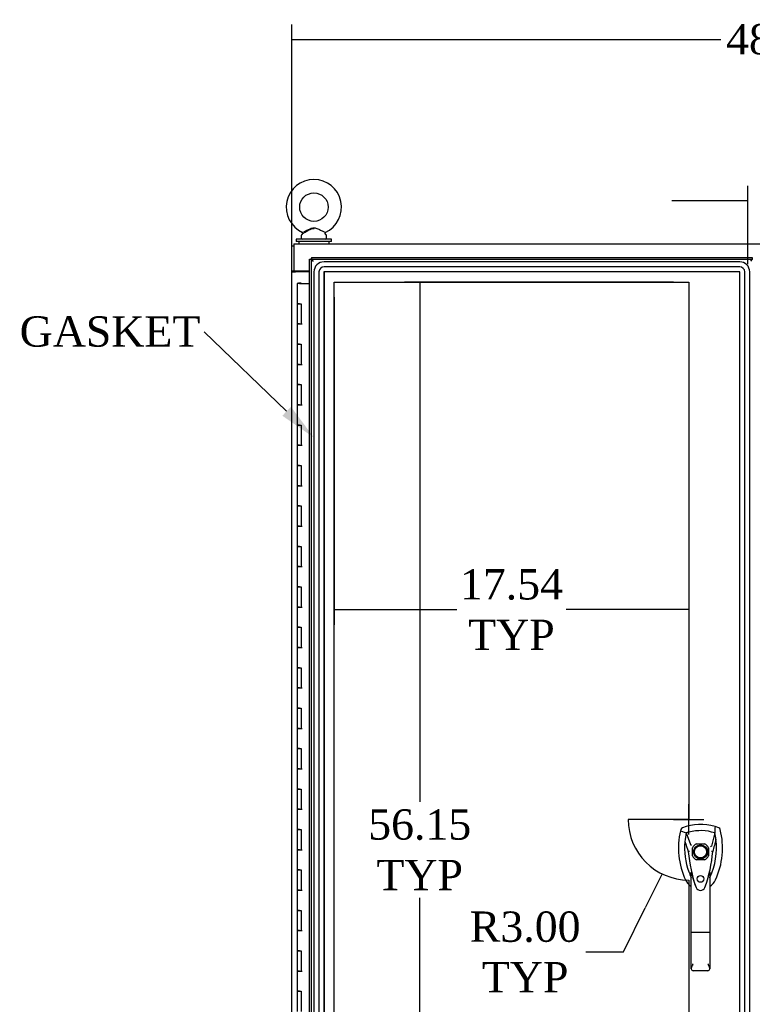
# Model space of a CAD drawing. Header units: inches. Extents: x 27 to 385, y 15 to 256.
# Tile 11 of 28: x 90 to 126, y 146 to 195. Entities that reach past the tile are written whole.
import ezdxf
from ezdxf import colors
from ezdxf.entities.mleader import LeaderData, LeaderLine
from ezdxf.lldxf.tags import DXFTag
from ezdxf.math import Vec2, Vec3

# ---------------------------------------------------------------- set-up
doc = ezdxf.new("R2010")
doc.units = ezdxf.units.IN
doc.header["$MEASUREMENT"] = 0
for name, color, linetype in [('COM41308', 7, 'Continuous'), ('COM54746-56', 7, 'Continuous'), ('COM70108-5', 7, 'Continuous'), ('COM70219', 7, 'Continuous'), ('COM71153-1', 7, 'Continuous'), ('COM71155-15', 7, 'Continuous'), ('Default', 7, 'Continuous'), ('DV8_Default', 7, 'Continuous'), ('HAN13064', 7, 'Continuous'), ('SCS00680', 7, 'Continuous'), ('WAF25362', 7, 'Continuous'), ('WAM254785', 7, 'Continuous')]:
    doc.layers.add(name, color=color, linetype=linetype)
doc.styles.add('SEACAD_Times_New_Roman', font='times.ttf')
tags = doc.linetypes.add('HIDDEN2', pattern=[0.1875, 0.125, -0.0625]).pattern_tags.tags
tags[6:7] = [DXFTag(74, 4), DXFTag(75, 0), DXFTag(340, '0'), DXFTag(46, 0.0), DXFTag(50, 0.0), DXFTag(44, 0.0), DXFTag(45, 0.0)]
tags[4:5] = [DXFTag(74, 4), DXFTag(75, 0), DXFTag(340, '0'), DXFTag(46, 0.0), DXFTag(50, 0.0), DXFTag(44, 0.0), DXFTag(45, 0.0)]
doc.dimstyles.new('HAMMOND_(STH_-_300x200)', dxfattribs={"dimtxt": 1.5, "dimasz": 1.875, "dimexe": 0.75, "dimexo": 0.75, "dimgap": 0.375, "dimtad": 0, "dimtih": 1, "dimtoh": 1, "dimzin": 0, "dimdsep": 46, "dimtxsty": 'SEACAD_Times_New_Roman', "dimblk1": '_SE_FILLED', "dimblk2": '_SE_FILLED', "dimsah": 1, "dimcen": 0.75, "dimadec": 0, "dimazin": 0, "dimtfac": 0.8, "dimtofl": 0, "dimtmove": 0, "dimatfit": 3, "dimfxl": 0, "dimtolj": 1, "dimtzin": 0, "dimarcsym": 0})

# ---------------------------------------------------------------- blocks, each defined once
blk = doc.blocks.new('SE7')
at = {"layer": 'COM41308', "color": 7, "linetype": 'Continuous'}
blk.add_line((77.417, 165.528), (77.417, 165.498), dxfattribs=at)
at = {"layer": 'COM54746-56', "color": 7, "linetype": 'Continuous'}
for p, q in [((77.587, 164.916), (77.47, 164.916)), ((77.47, 164.916), (77.47, 163.916)), ((77.524, 164.925), (77.524, 164.951)), ((77.524, 164.951), (77.574, 164.951)), ((77.574, 164.925), (77.524, 164.925)), ((77.537, 164.925), (77.537, 164.916)), ((77.574, 164.951), (77.599, 164.951)), ((77.574, 164.925), (77.599, 164.925)), ((77.587, 164.916), (78.072, 164.916)), ((77.599, 164.951), (77.649, 164.951)), ((77.649, 164.925), (77.599, 164.925)), ((77.637, 164.916), (77.637, 164.925)), ((77.649, 164.951), (77.649, 164.925)), ((77.587, 163.916), (77.47, 163.916)), ((77.47, 163.916), (77.587, 163.916)), ((77.47, 163.916), (77.47, 162.916)), ((77.587, 163.916), (77.654, 163.916)), ((77.654, 163.916), (77.654, 162.917)), ((77.587, 162.917), (77.47, 162.917)), ((77.47, 162.917), (77.47, 161.916)), ((77.47, 162.916), (77.704, 162.916)), ((77.587, 162.917), (77.654, 162.917)), ((77.587, 161.916), (77.47, 161.916)), ((77.47, 161.916), (77.587, 161.916)), ((77.47, 161.916), (77.47, 160.916)), ((77.587, 161.916), (77.654, 161.916)), ((77.654, 161.916), (77.654, 160.917)), ((77.587, 160.917), (77.47, 160.917)), ((77.47, 160.917), (77.47, 159.916)), ((77.47, 160.916), (77.704, 160.916)), ((77.587, 160.917), (77.654, 160.917)), ((77.587, 159.916), (77.47, 159.916)), ((77.47, 159.916), (77.587, 159.916)), ((77.47, 159.916), (77.47, 158.916)), ((77.587, 159.916), (77.654, 159.916)), ((77.654, 159.916), (77.654, 158.917)), ((77.587, 158.917), (77.47, 158.917)), ((77.47, 158.917), (77.47, 157.916)), ((77.47, 158.916), (77.704, 158.916)), ((77.587, 158.917), (77.654, 158.917)), ((77.587, 157.916), (77.47, 157.916)), ((77.47, 157.916), (77.587, 157.916)), ((77.47, 157.916), (77.47, 156.916)), ((77.587, 157.916), (77.654, 157.916)), ((77.654, 157.916), (77.654, 156.917)), ((77.587, 156.917), (77.47, 156.917)), ((77.47, 156.917), (77.47, 155.916)), ((77.47, 156.916), (77.704, 156.916)), ((77.587, 156.917), (77.654, 156.917)), ((77.587, 155.916), (77.47, 155.916)), ((77.47, 155.916), (77.587, 155.916)), ((77.47, 155.916), (77.47, 154.916)), ((77.587, 155.916), (77.654, 155.916)), ((77.654, 155.916), (77.654, 154.917)), ((77.587, 154.917), (77.47, 154.917)), ((77.47, 154.917), (77.47, 153.916)), ((77.47, 154.916), (77.704, 154.916)), ((77.587, 154.917), (77.654, 154.917)), ((77.587, 153.916), (77.47, 153.916)), ((77.47, 153.916), (77.587, 153.916)), ((77.47, 153.916), (77.47, 152.916)), ((77.587, 153.916), (77.654, 153.916)), ((77.654, 153.916), (77.654, 152.917)), ((77.587, 152.917), (77.47, 152.917)), ((77.47, 152.917), (77.47, 151.916)), ((77.47, 152.916), (77.704, 152.916)), ((77.587, 152.917), (77.654, 152.917)), ((77.587, 151.916), (77.47, 151.916)), ((77.47, 151.916), (77.587, 151.916)), ((77.47, 151.916), (77.47, 150.916)), ((77.587, 151.916), (77.654, 151.916)), ((77.654, 151.916), (77.654, 150.917)), ((77.587, 150.917), (77.47, 150.917)), ((77.47, 150.917), (77.47, 149.916)), ((77.47, 150.916), (77.704, 150.916)), ((77.587, 150.917), (77.654, 150.917)), ((77.587, 149.916), (77.47, 149.916)), ((77.47, 149.916), (77.587, 149.916)), ((77.47, 149.916), (77.47, 148.916)), ((77.587, 149.916), (77.654, 149.916)), ((77.654, 149.916), (77.654, 148.917)), ((77.587, 148.917), (77.47, 148.917)), ((77.47, 148.917), (77.47, 147.916)), ((77.47, 148.916), (77.704, 148.916)), ((77.587, 148.917), (77.654, 148.917)), ((77.587, 147.916), (77.47, 147.916)), ((77.47, 147.916), (77.587, 147.916)), ((77.47, 147.916), (77.47, 146.916)), ((77.587, 147.916), (77.654, 147.916)), ((77.654, 147.916), (77.654, 146.917)), ((77.587, 146.917), (77.47, 146.917)), ((77.47, 146.917), (77.47, 145.916)), ((77.47, 146.916), (77.704, 146.916)), ((77.587, 146.917), (77.654, 146.917)), ((77.587, 145.916), (77.47, 145.916)), ((77.47, 145.916), (77.587, 145.916)), ((77.47, 145.916), (77.47, 144.916)), ((77.587, 145.916), (77.654, 145.916)), ((77.654, 145.916), (77.654, 144.917)), ((77.587, 144.917), (77.47, 144.917)), ((77.47, 144.917), (77.47, 143.916)), ((77.47, 144.916), (77.704, 144.916)), ((77.587, 144.917), (77.654, 144.917)), ((77.587, 143.916), (77.47, 143.916)), ((77.47, 143.916), (77.587, 143.916)), ((77.47, 143.916), (77.47, 142.916)), ((77.587, 143.916), (77.654, 143.916)), ((77.654, 143.916), (77.654, 142.917)), ((77.587, 142.917), (77.47, 142.917)), ((77.47, 142.917), (77.47, 141.916)), ((77.47, 142.916), (77.704, 142.916)), ((77.587, 142.917), (77.654, 142.917)), ((77.587, 141.916), (77.47, 141.916)), ((77.47, 141.916), (77.587, 141.916)), ((77.47, 141.916), (77.47, 140.916)), ((77.587, 141.916), (77.654, 141.916)), ((77.654, 141.916), (77.654, 140.917)), ((77.587, 140.917), (77.47, 140.917)), ((77.47, 140.917), (77.47, 139.916)), ((77.47, 140.916), (77.704, 140.916)), ((77.587, 140.917), (77.654, 140.917)), ((77.587, 139.916), (77.47, 139.916)), ((77.47, 139.916), (77.587, 139.916)), ((77.47, 139.916), (77.47, 138.916)), ((77.587, 139.916), (77.654, 139.916)), ((77.654, 139.916), (77.654, 138.917)), ((77.587, 138.917), (77.47, 138.917)), ((77.47, 138.917), (77.47, 137.916)), ((77.47, 138.916), (77.704, 138.916)), ((77.587, 138.917), (77.654, 138.917)), ((77.587, 137.916), (77.47, 137.916)), ((77.47, 137.916), (77.587, 137.916)), ((77.47, 137.916), (77.47, 136.916)), ((77.587, 137.916), (77.654, 137.916)), ((77.654, 137.916), (77.654, 136.917)), ((77.587, 136.917), (77.47, 136.917)), ((77.47, 136.917), (77.47, 135.916)), ((77.47, 136.916), (77.704, 136.916)), ((77.587, 136.917), (77.654, 136.917)), ((77.587, 135.916), (77.47, 135.916)), ((77.47, 135.916), (77.587, 135.916)), ((77.47, 135.916), (77.47, 134.916)), ((77.587, 135.916), (77.654, 135.916)), ((77.654, 135.916), (77.654, 134.917)), ((77.587, 134.917), (77.47, 134.917)), ((77.47, 134.917), (77.47, 133.916)), ((77.47, 134.916), (77.704, 134.916)), ((77.587, 134.917), (77.654, 134.917)), ((77.587, 133.916), (77.47, 133.916)), ((77.47, 133.916), (77.587, 133.916)), ((77.47, 133.916), (77.47, 132.916)), ((77.587, 133.916), (77.654, 133.916)), ((77.654, 133.916), (77.654, 132.917)), ((77.587, 132.917), (77.47, 132.917)), ((77.47, 132.917), (77.47, 131.916)), ((77.47, 132.916), (77.704, 132.916)), ((77.587, 132.917), (77.654, 132.917)), ((77.587, 131.916), (77.47, 131.916)), ((77.47, 131.916), (77.587, 131.916)), ((77.47, 131.916), (77.47, 130.916)), ((77.587, 131.916), (77.654, 131.916)), ((77.654, 131.916), (77.654, 130.917)), ((77.587, 130.917), (77.47, 130.917)), ((77.47, 130.917), (77.47, 129.916)), ((77.47, 130.916), (77.704, 130.916)), ((77.587, 130.917), (77.654, 130.917)), ((77.587, 129.916), (77.47, 129.916)), ((77.47, 129.916), (77.587, 129.916)), ((77.47, 129.916), (77.47, 128.916)), ((77.587, 129.916), (77.654, 129.916)), ((77.654, 129.916), (77.654, 128.917))]:
    blk.add_line(p, q, dxfattribs=at)
at = {"layer": 'COM70108-5', "color": 7, "linetype": 'Continuous'}
for p, q in [((77.292, 166.873), (125.165, 166.873)), ((77.292, 166.873), (77.292, 166.73)), ((77.292, 166.73), (77.292, 165.528)), ((78.072, 165.528), (77.292, 165.528))]:
    blk.add_line(p, q, dxfattribs=at)
at = {"layer": 'COM70219', "color": 7, "linetype": 'HIDDEN2'}
for p, q in [((99.352, 165.99), (78.792, 165.99)), ((99.352, 165.989), (78.792, 165.989)), ((99.352, 165.74), (78.792, 165.74)), ((78.292, 165.49), (78.292, 108.343)), ((78.293, 165.49), (78.293, 108.343)), ((78.542, 165.49), (78.542, 108.343)), ((78.791, 165.49), (78.791, 108.343)), ((99.352, 165.491), (78.792, 165.491)), ((78.792, 165.49), (78.792, 108.343)), ((99.352, 165.49), (78.792, 165.49)), ((99.352, 108.343), (99.352, 165.49)), ((99.353, 108.343), (99.353, 165.49)), ((99.602, 108.343), (99.602, 165.49)), ((99.851, 108.343), (99.851, 165.49)), ((99.852, 108.343), (99.852, 165.49))]:
    blk.add_line(p, q, dxfattribs=at)
for centre, radius, start, end in [((78.792, 165.49), 0.5, 90, 180), ((78.792, 165.49), 0.499, 90, 180), ((78.792, 165.49), 0.25, 90, 180), ((99.352, 165.49), 0.5, 0, 90), ((99.352, 165.49), 0.499, 0, 90), ((99.352, 165.49), 0.25, 0, 90), ((78.792, 165.49), 0.001, 90, 180), ((99.352, 165.49), 0.001, 0, 90)]:
    blk.add_arc(centre, radius, start, end, dxfattribs=at)
at = {"layer": 'COM71153-1', "color": 7, "linetype": 'Continuous'}
for p, q in [((78.072, 107.718), (78.072, 166.114)), ((78.072, 166.114), (78.125, 166.114)), ((78.167, 166.114), (78.125, 166.114)), ((78.167, 166.21), (78.167, 166.157)), ((78.167, 166.21), (99.977, 166.21)), ((78.167, 166.115), (78.167, 166.157)), ((78.246, 166.036), (78.167, 166.115)), ((99.977, 166.115), (99.882, 166.02)), ((99.977, 166.114), (99.882, 166.02)), ((99.977, 166.21), (99.977, 166.115)), ((78.261, 166.02), (78.262, 166.02)), ((78.261, 166.02), (78.261, 166.02)), ((78.262, 166.02), (78.261, 166.02)), ((78.262, 166.02), (78.262, 166.02)), ((78.262, 166.02), (78.262, 166.02))]:
    blk.add_line(p, q, dxfattribs=at)
at = {"layer": 'COM71153-1', "color": 7, "linetype": 'HIDDEN2'}
for p, q in [((78.167, 166.115), (99.977, 166.115)), ((78.167, 107.718), (78.167, 166.114)), ((97.019, 136.612), (97.019, 137.008)), ((97.216, 137.206), (97.613, 137.206)), ((97.81, 137.008), (97.81, 136.612)), ((97.613, 136.415), (97.216, 136.415))]:
    blk.add_line(p, q, dxfattribs=at)
blk.add_circle((97.415, 135.472), 0.167, dxfattribs=at)
at = {"layer": 'COM71153-1', "color": 7, "linetype": 'Continuous'}
for centre, start, end in [((78.769, 166.899), 230.5944, 239.9761), ((77.382, 165.512), 30.0239, 39.4056)]:
    blk.add_arc(centre, 1.016, start, end, dxfattribs=at)
at = {"layer": 'COM71153-1', "color": 7, "linetype": 'HIDDEN2'}
for start, end in [(116.6472, 153.3528), (26.6472, 63.3528), (206.6472, 243.3528), (296.6472, 333.3528)]:
    blk.add_arc((97.415, 136.81), 0.442, start, end, dxfattribs=at)
at = {"layer": 'COM71155-15', "color": 7, "linetype": 'Continuous'}
for p, q in [((77.197, 166.778), (77.292, 166.778)), ((77.197, 165.528), (77.197, 166.778)), ((77.197, 165.498), (77.197, 165.528)), ((77.292, 165.528), (77.197, 165.528)), ((77.197, 108.123), (77.197, 165.498)), ((77.197, 165.498), (77.387, 165.498)), ((77.292, 165.498), (77.292, 165.528)), ((78.072, 165.498), (77.387, 165.498))]:
    blk.add_line(p, q, dxfattribs=at)
at = {"layer": 'DV8_Default', "color": 7, "linetype": 'HIDDEN2'}
for p, q in [((79.291, 108.842), (79.291, 164.991)), ((79.291, 164.991), (96.835, 164.991)), ((96.835, 164.991), (96.835, 138.416)), ((96.835, 138.416), (93.835, 138.416)), ((96.835, 135.416), (96.835, 108.842))]:
    blk.add_line(p, q, dxfattribs=at)
blk.add_arc((96.835, 138.416), 3, 180, 270, dxfattribs=at)
at = {"layer": 'HAN13064', "color": 7, "linetype": 'Continuous'}
for p, q in [((96.438, 137.912), (96.424, 137.853)), ((96.424, 137.853), (96.707, 137.748)), ((98.313, 137.999), (98.133, 138.058)), ((96.707, 137.748), (96.923, 137.176)), ((98.122, 137.748), (97.958, 137.092)), ((96.923, 137.176), (96.969, 137.142)), ((98.02, 136.831), (98.02, 136.831)), ((96.809, 136.827), (96.809, 136.826)), ((96.96, 132.833), (96.96, 135.811)), ((97.87, 135.81), (97.87, 132.833)), ((97.87, 135.53), (97.894, 135.577)), ((97.153, 135.17), (97.157, 135.162)), ((96.96, 131.025), (96.96, 132.833)), ((97.78, 132.827), (97.05, 132.827)), ((97.87, 132.833), (97.87, 131.025)), ((97.78, 130.935), (97.05, 130.935))]:
    blk.add_line(p, q, dxfattribs=at)
for radius in [0.35, 0.3]:
    blk.add_circle((97.415, 136.81), radius, dxfattribs=at)
for centre, radius, start, end in [((100.046, 137.001), 3.721, 166.7532, 205.1027), ((97.415, 135.575), 2.585, 73.8589, 110.3492), ((97.415, 135.575), 2.285, 71.9657, 104.4503), ((100.046, 137.001), 3.421, 174.7018, 200.2077), ((100.046, 137.001), 3.421, 167.3846, 174.7018), ((97.415, 135.575), 2.285, 106.8385, 108.0343), ((97.415, 135.575), 2.285, 104.4503, 106.8385), ((94.783, 137.001), 3.421, 334.8973, 7.2824), ((94.783, 137.001), 3.421, 10.1138, 12.6154), ((94.783, 137.001), 3.421, 8.519, 10.1138), ((94.783, 137.001), 3.421, 7.2824, 8.519), ((90.977, 137.426), 7.068, 340.3478, 355.1696), ((110.779, 110.383), 29.627, 115.6418, 115.7539), ((97.955, 136.042), 0.791, 85.3077, 89.6394), ((96.898, 135.479), 1.35, 91.2336, 93.7696), ((103.657, 137.396), 6.872, 184.7542, 199.9908), ((100.046, 137.001), 3.421, 200.2077, 205.1027), ((97.355, 135.74), 0.45, 205.1027, 208.4225), ((95.43, 135.205), 1.646, 10.2772, 21.6468), ((97.474, 135.74), 0.45, 331.5775, 334.8973), ((97.474, 135.74), 0.75, 301.8486, 334.8973), ((97.355, 135.74), 0.75, 233.4788, 238.1514), ((97.416, 135.136), 0.234, 202.2802, 338.2167), ((97.05, 131.025), 0.0903, 180.0017, 181.1154), ((97.05, 131.025), 0.09, 181.1172, 270), ((97.78, 131.025), 0.09, 270, 358.8828), ((97.779, 131.025), 0.0903, 358.8846, 359.9983)]:
    blk.add_arc(centre, radius, start, end, dxfattribs=at)
for points in [[(96.516, 137.999), (96.478, 137.985), (96.448, 137.951), (96.438, 137.912)], [(98.133, 138.058), (98.129, 137.955), (98.126, 137.851), (98.122, 137.748)], [(98.391, 137.912), (98.381, 137.951), (98.351, 137.985), (98.313, 137.999)], [(96.639, 137.316), (96.696, 137.153), (96.752, 136.99), (96.809, 136.827)], [(98.177, 137.434), (98.125, 137.233), (98.072, 137.032), (98.02, 136.831)], [(96.676, 135.422), (96.729, 135.31), (96.81, 135.211), (96.909, 135.137)]]:
    blk.add_open_spline(points, degree=3, dxfattribs=at)
for points, knots in [([(98.153, 135.422), (98.334, 135.807), (98.447, 136.223), (98.528, 137.07), (98.495, 137.5), (98.391, 137.912)], [0, 0, 0, 0, 0.5, 0.5, 1, 1, 1, 1]), ([(97.154, 135.17), (97.139, 135.211), (97.125, 135.253), (97.09, 135.363), (97.069, 135.431), (97.05, 135.499)], [0.770336, 0.770336, 0.770336, 0.770336, 0.8588735, 0.8588735, 1, 1, 1, 1]), ([(97.78, 135.498), (97.796, 135.555), (97.812, 135.613), (97.835, 135.698), (97.843, 135.726), (97.854, 135.767), (97.858, 135.781), (97.864, 135.799), (97.866, 135.804), (97.869, 135.812), (97.87, 135.813), (97.87, 135.81)], [0, 0, 0, 0, 0.5, 0.5, 0.75, 0.75, 0.875, 0.875, 0.9375, 0.9375, 1, 1, 1, 1]), ([(97.05, 132.827), (97.044, 132.827), (97.038, 132.827), (97.026, 132.827), (97.021, 132.828), (97.01, 132.828), (97.005, 132.828), (96.995, 132.828), (96.99, 132.829), (96.978, 132.829), (96.971, 132.83), (96.964, 132.831), (96.963, 132.831), (96.96, 132.832), (96.96, 132.833), (96.96, 132.833)], [0, 0, 0, 0, 0.125, 0.125, 0.25, 0.25, 0.375, 0.375, 0.5, 0.5, 0.75, 0.75, 0.875, 0.875, 1, 1, 1, 1]), ([(97.87, 132.833), (97.87, 132.833), (97.869, 132.832), (97.867, 132.831), (97.865, 132.831), (97.858, 132.83), (97.852, 132.829), (97.839, 132.829), (97.835, 132.828), (97.825, 132.828), (97.82, 132.828), (97.809, 132.828), (97.803, 132.827), (97.792, 132.827), (97.786, 132.827), (97.78, 132.827)], [0, 0, 0, 0, 0.125, 0.125, 0.25, 0.25, 0.5, 0.5, 0.625, 0.625, 0.75, 0.75, 0.875, 0.875, 1, 1, 1, 1]), ([(96.96, 131.023), (96.96, 131.039), (96.964, 131.056), (96.972, 131.084), (96.976, 131.093), (96.983, 131.113), (96.987, 131.123), (97, 131.153), (97.009, 131.175), (97.024, 131.208), (97.029, 131.22), (97.039, 131.243), (97.045, 131.255), (97.05, 131.266)], [0, 0, 0, 0, 0.25, 0.25, 0.375, 0.375, 0.5, 0.5, 0.75, 0.75, 0.875, 0.875, 1, 1, 1, 1]), ([(97.78, 131.266), (97.785, 131.255), (97.79, 131.243), (97.8, 131.22), (97.805, 131.208), (97.82, 131.175), (97.83, 131.153), (97.842, 131.123), (97.846, 131.113), (97.854, 131.093), (97.857, 131.084), (97.866, 131.056), (97.869, 131.039), (97.87, 131.023)], [0, 0, 0, 0, 0.125, 0.125, 0.25, 0.25, 0.5, 0.5, 0.625, 0.625, 0.75, 0.75, 1, 1, 1, 1])]:
    blk.add_open_spline(points, degree=3, knots=knots, dxfattribs=at)
at = {"layer": 'SCS00680', "color": 7, "linetype": 'Continuous'}
for p, q in [((77.667, 167.286), (77.667, 167.167)), ((77.746, 167.403), (77.681, 167.324)), ((78.903, 167.324), (78.837, 167.404)), ((78.917, 167.167), (78.917, 167.286)), ((77.98, 165.528), (77.98, 165.498))]:
    blk.add_line(p, q, dxfattribs=at)
blk.add_circle((78.292, 168.696), 0.704, dxfattribs=at)
for centre, radius, start, end in [((78.292, 168.696), 1.367, 294.0157, 245.9992), ((77.727, 167.286), 0.06, 140.3214, 180), ((77.727, 167.167), 0.06, 180, 270), ((77.721, 167.42), 0.03, 297.8916, 61.952), ((78.857, 167.167), 0.06, 270, 0), ((78.857, 167.286), 0.06, 0, 39.6786)]:
    blk.add_arc(centre, radius, start, end, dxfattribs=at)
for points, knots in [([(77.735, 167.394), (77.736, 167.394), (77.739, 167.396), (77.766, 167.41), (77.824, 167.441), (77.903, 167.484), (78.002, 167.538), (78.109, 167.592), (78.212, 167.638), (78.273, 167.639), (78.302, 167.64)], [0, 0, 0, 0, 0.064442, 0.187083, 0.313574, 0.448573, 0.596187, 0.758731, 0.902004, 1, 1, 1, 1]), ([(77.801, 167.481), (77.84, 167.5), (77.89, 167.525), (77.998, 167.578), (78.055, 167.606), (78.144, 167.642), (78.174, 167.653), (78.236, 167.668), (78.269, 167.672), (78.364, 167.67), (78.427, 167.648), (78.544, 167.598), (78.602, 167.57), (78.708, 167.518), (78.757, 167.493), (78.828, 167.458), (78.849, 167.448), (78.85, 167.448)], [0, 0, 0, 0, 0.0625, 0.0625, 0.125, 0.125, 0.15625, 0.15625, 0.1875, 0.1875, 0.25, 0.25, 0.3125, 0.3125, 0.375, 0.375, 0.4342628, 0.4342628, 0.4342628, 0.4342628]), ([(77.734, 167.448), (77.734, 167.448), (77.734, 167.448), (77.734, 167.448), (77.735, 167.448), (77.735, 167.449)], [0.934098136, 0.934098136, 0.934098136, 0.934098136, 0.9375, 0.9375, 0.943646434, 0.943646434, 0.943646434, 0.943646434])]:
    blk.add_open_spline(points, degree=3, knots=knots, dxfattribs=at)
at = {"layer": 'WAF25362', "color": 7, "linetype": 'Continuous'}
for p, q in [((79.167, 167.107), (77.417, 167.107)), ((77.417, 167.107), (77.417, 166.998)), ((79.167, 166.998), (79.167, 167.107)), ((79.167, 166.998), (77.417, 166.998))]:
    blk.add_line(p, q, dxfattribs=at)
at = {"layer": 'WAM254785', "color": 7, "linetype": 'Continuous'}
for p, q in [((77.542, 166.998), (77.542, 166.873)), ((79.042, 166.873), (79.042, 166.998))]:
    blk.add_line(p, q, dxfattribs=at)
blk = doc.blocks.new('_SE_FILLED')
at = {"color": 0}
blk.add_line((0, 0), (-1, 0), dxfattribs=at)
blk.add_solid([(0, 0), (-1, -0.1665), (-1, 0.1665), (0, 0)], dxfattribs=at)
blk = doc.blocks.new('*D80')
at = {"layer": 'Default', "color": 0, "linetype": 'Continuous', "lineweight": -2}
for p, q in [((122.245, 181.651), (108.935, 181.651)), ((109.685, 179.776), (109.685, 155.951)), ((109.685, 127.377), (109.685, 151.201)), ((122.245, 125.502), (108.935, 125.502))]:
    blk.add_line(p, q, dxfattribs=at)
at = {"layer": 'Defpoints', "color": 0, "linetype": 'Continuous'}
for p in [(109.685, 181.651), (122.995, 181.651), (122.995, 125.502)]:
    blk.add_point(p, dxfattribs=at)
at = {"layer": 'Default', "color": 0, "linetype": 'Continuous', "lineweight": -2, "xscale": 1.875, "yscale": 1.875, "zscale": 1.875}
for p, rotation in [((109.685, 181.651), 90), ((109.685, 125.502), 270)]:
    blk.add_blockref('_SE_FILLED', p, dxfattribs=dict(at, rotation=rotation))
at = {"layer": 'Default', "color": 0, "linetype": 'Continuous', "insert": (109.685, 153.576), "char_height": 1.5, "attachment_point": 5, "style": 'SEACAD_Times_New_Roman'}
blk.add_mtext('\\A1;\\A1;56.15\\PTYP', dxfattribs=at)
blk = doc.blocks.new('*D81')
at = {"layer": 'Default', "color": 0, "linetype": 'Continuous', "lineweight": -2}
for p, q in [((105.451, 180.901), (105.451, 164.702)), ((122.995, 180.901), (122.995, 164.702)), ((107.326, 165.452), (111.525, 165.452)), ((121.12, 165.452), (116.922, 165.452))]:
    blk.add_line(p, q, dxfattribs=at)
at = {"layer": 'Defpoints', "color": 0, "linetype": 'Continuous'}
for p in [(105.451, 181.651), (122.995, 181.651), (122.995, 165.452)]:
    blk.add_point(p, dxfattribs=at)
at = {"layer": 'Default', "color": 0, "linetype": 'Continuous', "lineweight": -2, "xscale": 1.875, "yscale": 1.875, "zscale": 1.875, "rotation": 180}
blk.add_blockref('_SE_FILLED', (105.451, 165.452), dxfattribs=at)
at = {"layer": 'Default', "color": 0, "linetype": 'Continuous', "lineweight": -2, "xscale": 1.875, "yscale": 1.875, "zscale": 1.875}
blk.add_blockref('_SE_FILLED', (122.995, 165.452), dxfattribs=at)
at = {"layer": 'Default', "color": 0, "linetype": 'Continuous', "insert": (114.223, 165.452), "char_height": 1.5, "attachment_point": 5, "style": 'SEACAD_Times_New_Roman'}
blk.add_mtext('\\A1;\\A1;17.54\\PTYP', dxfattribs=at)
blk = doc.blocks.new('*D82')
at = {"layer": 'Default', "color": 0, "linetype": 'Continuous', "lineweight": -2}
for p, q in [((122.995, 154.326), (122.995, 155.826)), ((122.245, 155.076), (123.745, 155.076)), ((119.771, 148.522), (120.843, 150.702)), ((117.896, 148.522), (119.771, 148.522))]:
    blk.add_line(p, q, dxfattribs=at)
at = {"layer": 'Defpoints', "color": 0, "linetype": 'Continuous'}
for p in [(122.995, 155.076), (121.671, 152.384)]:
    blk.add_point(p, dxfattribs=at)
at = {"layer": 'Default', "color": 0, "linetype": 'Continuous', "lineweight": -2, "xscale": 1.875, "yscale": 1.875, "zscale": 1.875, "rotation": 63.80594909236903}
blk.add_blockref('_SE_FILLED', (121.671, 152.384), dxfattribs=at)
at = {"layer": 'Default', "color": 0, "linetype": 'Continuous', "insert": (114.903, 148.522), "char_height": 1.5, "attachment_point": 5, "style": 'SEACAD_Times_New_Roman'}
blk.add_mtext('\\A1;\\A1;R3.00\\PTYP', dxfattribs=at)
blk = doc.blocks.new('*D83')
at = {"layer": 'Default', "color": 0, "linetype": 'Continuous', "lineweight": -2}
for p, q in [((103.357, 182.908), (103.357, 194.391)), ((151.419, 182.908), (151.419, 194.391)), ((105.232, 193.641), (124.581, 193.641)), ((149.544, 193.641), (130.194, 193.641))]:
    blk.add_line(p, q, dxfattribs=at)
at = {"layer": 'Defpoints', "color": 0, "linetype": 'Continuous'}
for p in [(103.357, 193.641), (103.357, 182.158), (151.419, 182.158)]:
    blk.add_point(p, dxfattribs=at)
at = {"layer": 'Default', "color": 0, "linetype": 'Continuous', "lineweight": -2, "xscale": 1.875, "yscale": 1.875, "zscale": 1.875, "rotation": 180}
blk.add_blockref('_SE_FILLED', (103.357, 193.641), dxfattribs=at)
at = {"layer": 'Default', "color": 0, "linetype": 'Continuous', "lineweight": -2, "xscale": 1.875, "yscale": 1.875, "zscale": 1.875}
blk.add_blockref('_SE_FILLED', (151.419, 193.641), dxfattribs=at)
at = {"layer": 'Default', "color": 0, "linetype": 'Continuous', "insert": (127.388, 193.641), "char_height": 1.5, "attachment_point": 5, "style": 'SEACAD_Times_New_Roman'}
blk.add_mtext('\\A1;\\A1;48.06', dxfattribs=at)
blk = doc.blocks.new('*D93')
at = {"layer": 'Default', "color": 0, "linetype": 'Continuous', "lineweight": -2}
for p, q in [((125.911, 182.533), (125.911, 186.414)), ((128.865, 182.533), (128.865, 186.414)), ((124.036, 185.664), (122.161, 185.664)), ((130.74, 185.664), (132.615, 185.664))]:
    blk.add_line(p, q, dxfattribs=at)
at = {"layer": 'Defpoints', "color": 0, "linetype": 'Continuous'}
for p in [(125.911, 185.664), (125.911, 181.783), (128.865, 181.783)]:
    blk.add_point(p, dxfattribs=at)
at = {"layer": 'Default', "color": 0, "linetype": 'Continuous', "lineweight": -2, "xscale": 1.875, "yscale": 1.875, "zscale": 1.875}
blk.add_blockref('_SE_FILLED', (125.911, 185.664), dxfattribs=at)
at = {"layer": 'Default', "color": 0, "linetype": 'Continuous', "lineweight": -2, "xscale": 1.875, "yscale": 1.875, "zscale": 1.875, "rotation": 180}
blk.add_blockref('_SE_FILLED', (128.865, 185.664), dxfattribs=at)
at = {"layer": 'Default', "color": 0, "linetype": 'Continuous', "insert": (131.654, 185.664), "char_height": 1.5, "attachment_point": 5, "style": 'SEACAD_Times_New_Roman'}
blk.add_mtext('\\A1;\\A1;2.95', dxfattribs=at)

msp = doc.modelspace()

# ---------------------------------------------------------------- block references
at = {"layer": 'Default'}
msp.add_blockref('SE7', (26.16, 16.66), dxfattribs=at)

# ---------------------------------------------------------------- dimensions: what is measured, and where the dimension line sits
at = {"layer": 'Default', "color": 7, "linetype": 'Continuous'}
dim = msp.add_linear_dim(base=(103.357, 193.641), p1=(151.419, 182.158), p2=(103.357, 182.158), text='\\A1;<>', dimstyle='HAMMOND_(STH_-_300x200)', dxfattribs=at)
dim.commit()
dim.dimension.update_dxf_attribs({"geometry": '*D83', "text_midpoint": (127.388, 193.641), "dimtype": 160})
dim = msp.add_linear_dim(base=(125.911, 185.664), p1=(128.865, 181.783), p2=(125.911, 181.783), text='\\A1;<>', dimstyle='HAMMOND_(STH_-_300x200)', override={"dimtmove": 1}, dxfattribs=at)
dim.commit()
dim.dimension.update_dxf_attribs({"geometry": '*D93', "text_midpoint": (131.654, 185.664), "dimtype": 160})
for base, p1, angle, picture, middle in [((122.995, 165.452), (105.451, 181.651), 0, '*D81', (114.223, 165.452)), ((109.685, 181.651), (122.995, 125.502), 90, '*D80', (109.685, 153.576))]:
    dim = msp.add_linear_dim(base=base, p1=p1, p2=(122.995, 181.651), angle=angle, text='\\A1;<>\\PTYP', dimstyle='HAMMOND_(STH_-_300x200)', dxfattribs=at)
    dim.commit()
    dim.dimension.update_dxf_attribs({"geometry": picture, "text_midpoint": middle, "dimtype": 161})
dim = msp.add_radius_dim(center=(122.995, 155.076), mpoint=(121.671, 152.384), text='\\A1;<>\\PTYP', dimstyle='HAMMOND_(STH_-_300x200)', dxfattribs=at)
dim.commit()
dim.dimension.update_dxf_attribs({"geometry": '*D82', "text_midpoint": (114.903, 148.522), "dimtype": 164})

# ---------------------------------------------------------------- leaders
ml = msp.add_multileader_mtext('Standard', dxfattribs=at)
ml.set_content('{\\pxsm0.9;\\fTimes New Roman|b0||i0||c0|p34;\\W1.;GASKET\\P}', color=7)
ml.set_leader_properties()
ml.build(insert=Vec2(0, 0))
ml.multileader.update_dxf_attribs({"dogleg_length": 0, "arrow_head_size": 1.875})
ctx = ml.context
ctx.base_point, ctx.char_height, ctx.arrow_head_size, ctx.landing_gap_size, ctx.plane_origin = Vec3(89.379, 179.19), 1.5, 1.875, 0.525, Vec3(26.16, 16.66)
notes = []
notes.append((ctx, [(0, (1, 1, 0), (99.032, 179.19), (-1, 0), 0, [(0, [(104.453, 173.958)], 0, [])])]))
ctx.mtext.insert = Vec3(89.899, 179.956)
for ctx, leaders in notes:
    for number, flags, end, landing, length, lines in leaders:
        leader = LeaderData()
        leader.index, (leader.has_last_leader_line, leader.has_dogleg_vector, leader.attachment_direction) = number, flags
        leader.last_leader_point, leader.dogleg_vector, leader.dogleg_length = Vec3(end), Vec3(landing), length
        for number, points, colour, breaks in lines:
            line = LeaderLine()
            line.index, line.vertices, line.color, line.breaks = number, Vec3.list(points), colors.encode_raw_color(colour), breaks
            leader.lines.append(line)
        ctx.leaders.append(leader)

doc.saveas('drawing.dxf')
